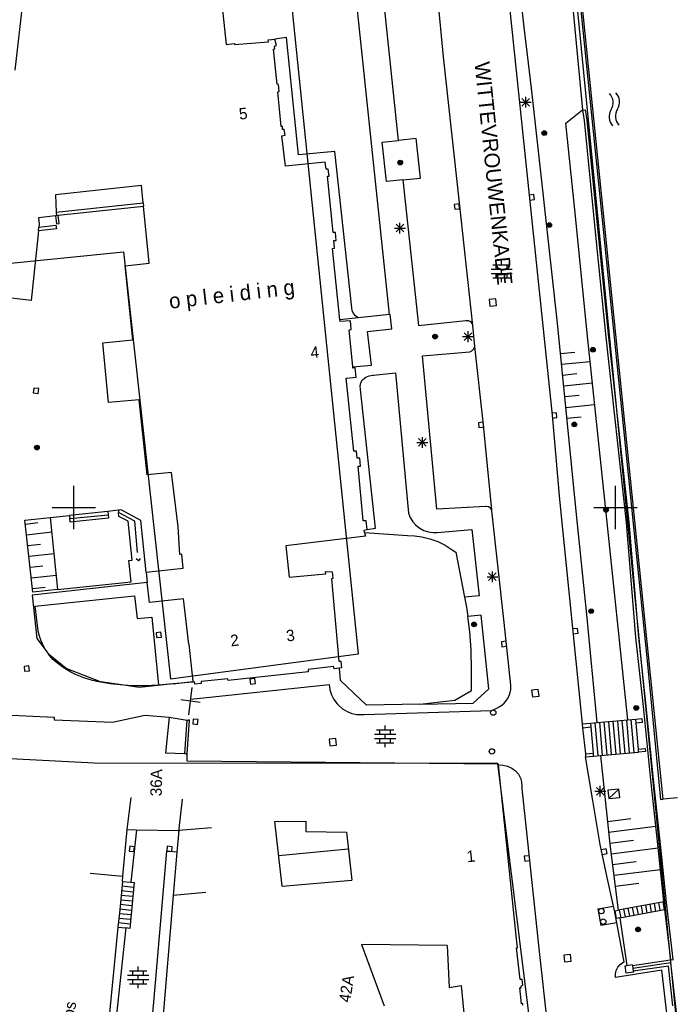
# Model space of a CAD drawing. Header units: millimetres. Extents: x 135944 to 142000, y 454200 to 456692.
# Tile 133 of 185: x 137045 to 137105, y 456354 to 456445. Entities that reach past the tile are written whole.
import ezdxf
from ezdxf.enums import TextEntityAlignment as Align

# ---------------------------------------------------------------- set-up
doc = ezdxf.new("R2010")
doc.units = ezdxf.units.MM
doc.layers.add('TotaalGBKN2013_Bistad', color=251, linetype='Continuous')
doc.layers.add('TotaalGBKN2013X$0$Contouren', color=251, linetype='Continuous')
doc.styles.add('TotaalGBKN2013X$0$GBKN binnenstad 2009$0$Standard', font='txt')

msp = doc.modelspace()

# ---------------------------------------------------------------- linework, layer by layer
at = {"layer": 'TotaalGBKN2013_Bistad'}
for p, q in [((137104.414, 456373.095), (137095.311, 456462.401)), ((137095.84, 456455.229), (137102.911, 456385.861)), ((137095.446, 456452.426), (137096.95, 456436.696)), ((137091.581, 456444.345), (137090.746, 456451.797)), ((137063.189, 456451.16), (137064.055, 456442.726)), ((137079.968, 456433.88), (137078.293, 456449.747)), ((137084.129, 456441.605), (137083.281, 456450.437)), ((137044.583, 456440.356), (137045.536, 456448.897)), ((137079.127, 456417.808), (137075.853, 456448.919)), ((137090.008, 456448.314), (137094.142, 456408.53)), ((137092.247, 456438.715), (137091.581, 456444.345)), ((137069.61, 456443.37), (137068.556, 456443.24)), ((137070.722, 456432.563), (137069.61, 456443.37)), ((137064.055, 456442.726), (137064.834, 456442.834)), ((137064.828, 456442.72), (137067.969, 456442.99)), ((137064.834, 456442.834), (137064.828, 456442.72)), ((137067.943, 456443.174), (137068.556, 456443.24)), ((137067.969, 456442.99), (137067.943, 456443.174)), ((137068.526, 456442.588), (137068.696, 456442.654)), ((137068.541, 456442.334), (137068.526, 456442.588)), ((137068.696, 456442.654), (137068.556, 456443.24)), ((137068.41, 456442.299), (137068.541, 456442.334)), ((137068.763, 456439.074), (137068.41, 456442.299)), ((137085.609, 456428.134), (137084.129, 456441.605)), ((137068.893, 456439.054), (137068.763, 456439.074)), ((137068.96, 456438.388), (137068.893, 456439.054)), ((137068.835, 456438.372), (137068.96, 456438.388)), ((137069.132, 456435.166), (137068.835, 456438.372)), ((137091.714, 456436.911), (137091.714, 456437.911)), ((137093.179, 456430.393), (137092.247, 456438.715)), ((137091.214, 456437.411), (137092.214, 456437.411)), ((137091.36, 456437.057), (137092.068, 456437.765)), ((137092.068, 456437.057), (137091.36, 456437.765)), ((137095.4, 456435.489), (137096.95, 456436.696)), ((137096.98, 456436.686), (137097.199, 456436.714)), ((137097.125, 456435.711), (137096.98, 456436.686)), ((137097.199, 456436.714), (137097.343, 456435.738)), ((137069.247, 456435.162), (137069.132, 456435.166)), ((137069.258, 456434.886), (137069.247, 456435.162)), ((137096.252, 456427.491), (137095.4, 456435.489)), ((137098.268, 456424.224), (137097.125, 456435.711)), ((137097.343, 456435.738), (137098.487, 456424.246)), ((137069.206, 456434.31), (137069.506, 456434.367)), ((137069.523, 456431.497), (137069.206, 456434.31)), ((137069.423, 456434.902), (137069.258, 456434.886)), ((137069.506, 456434.367), (137069.423, 456434.902)), ((137078.456, 456433.712), (137079.968, 456433.88)), ((137078.847, 456430.084), (137078.456, 456433.712)), ((137081.608, 456434.063), (137079.968, 456433.88)), ((137081.999, 456430.389), (137081.608, 456434.063)), ((137074.08, 456432.869), (137070.722, 456432.563)), ((137075.649, 456418.447), (137074.08, 456432.869)), ((137073.187, 456431.865), (137069.523, 456431.497)), ((137073.278, 456431.228), (137073.187, 456431.865)), ((137073.478, 456431.219), (137073.278, 456431.228)), ((137073.924, 456425.381), (137073.401, 456430.587)), ((137073.401, 456430.587), (137073.551, 456430.583)), ((137073.551, 456430.583), (137073.478, 456431.219)), ((137056.232, 456429.735), (137048.289, 456428.873)), ((137056.395, 456428.116), (137056.232, 456429.735)), ((137080.378, 456430.232), (137078.847, 456430.084)), ((137080.378, 456430.232), (137081.999, 456430.389)), ((137080.378, 456430.232), (137081.797, 456416.818)), ((137094.632, 456417.029), (137093.179, 456430.393)), ((137048.289, 456428.873), (137048.367, 456427.276)), ((137092.474, 456428.877), (137092.026, 456428.831)), ((137092.52, 456428.43), (137092.474, 456428.877)), ((137048.367, 456427.276), (137056.395, 456428.116)), ((137056.395, 456428.116), (137056.426, 456427.817)), ((137085.556, 456428.028), (137085.109, 456427.979)), ((137085.109, 456427.979), (137085.158, 456427.532)), ((137085.605, 456427.581), (137085.556, 456428.028)), ((137086.823, 456416.805), (137085.609, 456428.134)), ((137092.072, 456428.384), (137092.52, 456428.43)), ((137048.367, 456427.276), (137048.384, 456426.921)), ((137048.555, 456426.993), (137056.426, 456427.817)), ((137048.637, 456426.219), (137048.555, 456426.993)), ((137056.956, 456422.564), (137056.426, 456427.817)), ((137085.158, 456427.532), (137085.605, 456427.581)), ((137097.443, 456415.519), (137096.252, 456427.491)), ((137048.299, 456426.912), (137046.714, 456426.739)), ((137046.714, 456426.739), (137046.779, 456426.143)), ((137046.779, 456426.143), (137046.752, 456425.883)), ((137046.752, 456425.883), (137048.339, 456426.053)), ((137048.384, 456426.921), (137048.299, 456426.912)), ((137048.299, 456426.912), (137048.375, 456426.191)), ((137048.339, 456426.053), (137048.375, 456425.721)), ((137048.375, 456426.191), (137048.637, 456426.219)), ((137079.742, 456425.436), (137080.45, 456426.144)), ((137080.45, 456425.436), (137079.742, 456426.144)), ((137080.096, 456425.29), (137080.096, 456426.29)), ((137046.717, 456425.544), (137046.054, 456419.101)), ((137046.717, 456425.544), (137046.752, 456425.883)), ((137048.375, 456425.721), (137046.717, 456425.544)), ((137074.149, 456425.372), (137073.924, 456425.381)), ((137074.213, 456424.647), (137074.149, 456425.372)), ((137079.596, 456425.79), (137080.596, 456425.79)), ((137074.008, 456424.646), (137074.213, 456424.647)), ((137074.055, 456423.935), (137074.008, 456424.646)), ((137099.147, 456415.715), (137098.268, 456424.224)), ((137098.487, 456424.246), (137099.366, 456415.738)), ((137073.87, 456423.914), (137074.055, 456423.935)), ((137074.563, 456417.337), (137073.87, 456423.914)), ((137054.714, 456422.297), (137056.956, 456422.564)), ((137088.688, 456422.417), (137090.288, 456422.417)), ((137088.988, 456422.017), (137088.988, 456422.417)), ((137089.488, 456422.417), (137089.488, 456422.817)), ((137089.988, 456422.017), (137089.988, 456422.417)), ((137055.451, 456415.494), (137054.714, 456422.297)), ((137088.508, 456422.017), (137090.468, 456422.017)), ((137088.508, 456421.617), (137090.468, 456421.617)), ((137088.988, 456421.217), (137088.988, 456421.617)), ((137089.488, 456421.617), (137089.488, 456422.017)), ((137089.988, 456421.217), (137089.988, 456421.617)), ((137088.688, 456421.217), (137090.288, 456421.217)), ((137089.488, 456420.817), (137089.488, 456421.217)), ((137046.054, 456419.101), (137042.125, 456419.559)), ((137088.946, 456419.264), (137088.329, 456419.197)), ((137088.329, 456419.197), (137088.396, 456418.58)), ((137089.013, 456418.647), (137088.946, 456419.264)), ((137075.694, 456418.192), (137075.649, 456418.447)), ((137075.818, 456417.918), (137075.694, 456418.192)), ((137076.009, 456417.686), (137075.818, 456417.918)), ((137088.396, 456418.58), (137089.013, 456418.647)), ((137076.254, 456417.512), (137074.563, 456417.337)), ((137074.581, 456417.162), (137074.563, 456417.337)), ((137075.531, 456417.236), (137074.581, 456417.162)), ((137075.589, 456416.45), (137075.531, 456417.236)), ((137076.254, 456417.512), (137076.009, 456417.686)), ((137079.127, 456417.808), (137076.254, 456417.512)), ((137079.206, 456417.816), (137079.127, 456417.808)), ((137079.342, 456416.489), (137079.206, 456417.816)), ((137081.797, 456416.818), (137086.194, 456417.273)), ((137086.194, 456417.273), (137086.408, 456417.255)), ((137086.408, 456417.255), (137086.601, 456417.16)), ((137086.601, 456417.16), (137086.746, 456417.001)), ((137086.746, 456417.001), (137086.823, 456416.805)), ((137096.387, 456399.356), (137094.632, 456417.029)), ((137075.41, 456416.419), (137075.589, 456416.45)), ((137075.741, 456412.975), (137075.41, 456416.419)), ((137077.104, 456416.258), (137079.342, 456416.489)), ((137077.464, 456413.144), (137077.104, 456416.258)), ((137086.032, 456415.427), (137086.74, 456416.135)), ((137086.74, 456415.427), (137086.032, 456416.135)), ((137086.386, 456415.281), (137086.386, 456416.281)), ((137087.014, 456414.878), (137086.823, 456416.805)), ((137052.656, 456415.208), (137055.451, 456415.494)), ((137053.183, 456409.688), (137052.656, 456415.208)), ((137085.886, 456415.781), (137086.886, 456415.781)), ((137099.08, 456400.115), (137097.443, 456415.519)), ((137101.009, 456398.634), (137099.147, 456415.715)), ((137099.366, 456415.738), (137101.228, 456398.656)), ((137082.174, 456413.996), (137086.537, 456414.385)), ((137086.537, 456414.385), (137086.741, 456414.47)), ((137086.741, 456414.47), (137086.903, 456414.621)), ((137086.903, 456414.621), (137087.001, 456414.82)), ((137087.001, 456414.82), (137087.014, 456414.878)), ((137087.769, 456407.918), (137087.014, 456414.878)), ((137094.916, 456414.223), (137096.242, 456414.356)), ((137083.501, 456399.851), (137082.174, 456413.996)), ((137095.016, 456413.228), (137097.668, 456413.493)), ((137075.741, 456412.975), (137077.464, 456413.144)), ((137075.751, 456412.871), (137075.741, 456412.975)), ((137075.951, 456412.892), (137075.751, 456412.871)), ((137076.06, 456412.046), (137075.951, 456412.892)), ((137077.669, 456412.228), (137079.682, 456412.431)), ((137079.682, 456412.431), (137080.889, 456399.494)), ((137075.136, 456411.932), (137076.06, 456412.046)), ((137075.837, 456405.221), (137075.136, 456411.932)), ((137076.435, 456411.205), (137076.493, 456411.503)), ((137076.493, 456411.503), (137076.626, 456411.777)), ((137076.626, 456411.777), (137076.666, 456411.833)), ((137076.666, 456411.833), (137076.946, 456412.036)), ((137076.946, 456412.036), (137077.264, 456412.169)), ((137077.264, 456412.169), (137077.605, 456412.226)), ((137077.605, 456412.226), (137077.669, 456412.228)), ((137095.115, 456412.233), (137096.441, 456412.366)), ((137095.215, 456411.238), (137097.867, 456411.503)), ((137046.297, 456411.03), (137046.248, 456410.583)), ((137046.248, 456410.583), (137046.695, 456410.534)), ((137046.744, 456410.981), (137046.297, 456411.03)), ((137046.695, 456410.534), (137046.744, 456410.981)), ((137076.456, 456410.901), (137076.435, 456411.205)), ((137077.848, 456398.109), (137076.456, 456410.901)), ((137056.016, 456409.942), (137053.183, 456409.688)), ((137056.753, 456403.025), (137056.016, 456409.942)), ((137095.314, 456410.243), (137096.64, 456410.376)), ((137094.549, 456408.76), (137094.101, 456408.714)), ((137094.595, 456408.313), (137094.549, 456408.76)), ((137095.414, 456409.248), (137098.066, 456409.513)), ((137087.791, 456407.883), (137087.344, 456407.834)), ((137088.569, 456399.78), (137087.769, 456407.918)), ((137087.84, 456407.436), (137087.791, 456407.883)), ((137094.142, 456408.53), (137094.82, 456400.761)), ((137094.147, 456408.267), (137094.595, 456408.313)), ((137095.513, 456408.253), (137096.839, 456408.386)), ((137087.344, 456407.834), (137087.393, 456407.387)), ((137087.393, 456407.387), (137087.84, 456407.436)), ((137081.818, 456405.657), (137082.526, 456406.365)), ((137082.526, 456405.657), (137081.818, 456406.365)), ((137082.172, 456405.511), (137082.172, 456406.511)), ((137076.092, 456405.217), (137075.837, 456405.221)), ((137076.161, 456404.566), (137076.092, 456405.217)), ((137081.672, 456406.011), (137082.672, 456406.011)), ((137076.396, 456404.577), (137076.161, 456404.566)), ((137076.449, 456403.826), (137076.396, 456404.577)), ((137076.239, 456403.815), (137076.449, 456403.826)), ((137076.717, 456398.766), (137076.239, 456403.815)), ((137059.014, 456403.254), (137056.753, 456403.025)), ((137059.611, 456398.236), (137059.014, 456403.254)), ((137050, 456400), (137050, 456402)), ((137100, 456400), (137100, 456402)), ((137094.82, 456400.761), (137096.931, 456380.046)), ((137048, 456400), (137050, 456400)), ((137050, 456400), (137052, 456400)), ((137050, 456398), (137050, 456400)), ((137054.099, 456399.758), (137053.13, 456399.655)), ((137054.357, 456399.785), (137054.099, 456399.758)), ((137054.099, 456399.758), (137054.118, 456399.545)), ((137056.172, 456398.804), (137054.357, 456399.785)), ((137088.002, 456400.092), (137083.501, 456399.851)), ((137088.07, 456400.097), (137088.002, 456400.092)), ((137088.274, 456400.06), (137088.07, 456400.097)), ((137088.448, 456399.949), (137088.274, 456400.06)), ((137088.569, 456399.78), (137088.448, 456399.949)), ((137088.594, 456399.715), (137088.569, 456399.78)), ((137089.727, 456389.41), (137088.594, 456399.715)), ((137098, 456400), (137100, 456400)), ((137101.139, 456380.414), (137099.08, 456400.115)), ((137100, 456400), (137102, 456400)), ((137100, 456398), (137100, 456400)), ((137045.46, 456398.849), (137047.814, 456399.095)), ((137046.209, 456392.193), (137045.46, 456398.849)), ((137047.814, 456399.095), (137049.604, 456399.283)), ((137047.814, 456399.095), (137048.488, 456392.432)), ((137053.13, 456399.655), (137049.604, 456399.283)), ((137049.604, 456399.283), (137049.632, 456399.001)), ((137049.632, 456399.001), (137053.161, 456399.347)), ((137049.665, 456398.669), (137049.632, 456399.001)), ((137053.193, 456399.02), (137049.665, 456398.669)), ((137053.13, 456399.655), (137053.161, 456399.347)), ((137053.161, 456399.347), (137053.193, 456399.02)), ((137055.608, 456398.76), (137054.118, 456399.545)), ((137054.148, 456399.194), (137054.118, 456399.545)), ((137055.005, 456398.755), (137054.148, 456399.194)), ((137056.668, 456394.036), (137056.172, 456398.804)), ((137076.97, 456398.768), (137076.717, 456398.766)), ((137077.065, 456397.975), (137076.97, 456398.768)), ((137080.889, 456399.494), (137081.048, 456399.079)), ((137081.048, 456399.079), (137081.279, 456398.7)), ((137097.338, 456390.121), (137096.387, 456399.356)), ((137045.519, 456398.486), (137046.678, 456398.616)), ((137055.367, 456395.144), (137055.005, 456398.755)), ((137055.874, 456395.846), (137055.608, 456398.76)), ((137059.784, 456395.685), (137059.611, 456398.236)), ((137076.798, 456397.911), (137077.065, 456397.975)), ((137076.841, 456397.696), (137076.798, 456397.911)), ((137077.065, 456397.975), (137077.848, 456398.109)), ((137081.279, 456398.7), (137081.574, 456398.367)), ((137081.574, 456398.367), (137081.923, 456398.093)), ((137081.923, 456398.093), (137082.316, 456397.886)), ((137082.316, 456397.886), (137082.74, 456397.753)), ((137083.544, 456397.712), (137086.733, 456397.966)), ((137086.733, 456397.966), (137087.399, 456391.86)), ((137101.889, 456388.008), (137101.009, 456398.634)), ((137101.228, 456398.656), (137102.108, 456388.029)), ((137045.631, 456397.492), (137047.948, 456397.753)), ((137076.904, 456397.379), (137069.548, 456396.459)), ((137076.841, 456397.696), (137080.786, 456397.421)), ((137076.841, 456397.696), (137076.904, 456397.379)), ((137080.786, 456397.421), (137081.452, 456397.402)), ((137081.452, 456397.402), (137082.111, 456397.31)), ((137082.111, 456397.31), (137082.859, 456397.123)), ((137082.74, 456397.753), (137083.181, 456397.698)), ((137082.859, 456397.123), (137083.584, 456396.86)), ((137083.181, 456397.698), (137083.544, 456397.712)), ((137045.743, 456396.499), (137046.901, 456396.629)), ((137069.548, 456396.459), (137069.881, 456393.596)), ((137083.584, 456396.86), (137084.277, 456396.523)), ((137084.277, 456396.523), (137084.932, 456396.117)), ((137084.932, 456396.117), (137085.253, 456395.88)), ((137045.855, 456395.505), (137048.172, 456395.766)), ((137055.062, 456395.132), (137055.367, 456395.144)), ((137055.272, 456393.142), (137055.062, 456395.132)), ((137055.945, 456395.1), (137055.749, 456395.262)), ((137056.107, 456395.296), (137055.945, 456395.1)), ((137059.968, 456395.717), (137059.784, 456395.685)), ((137060.076, 456394.401), (137059.968, 456395.717)), ((137085.253, 456395.88), (137086.071, 456391.722)), ((137045.966, 456394.511), (137047.125, 456394.642)), ((137056.668, 456394.036), (137060.076, 456394.401)), ((137046.078, 456393.517), (137048.352, 456393.773)), ((137056.668, 456394.036), (137056.773, 456393.092)), ((137069.881, 456393.596), (137073.248, 456393.898)), ((137073.248, 456393.898), (137073.232, 456394.1)), ((137073.232, 456394.1), (137073.855, 456394.087)), ((137073.889, 456393.451), (137073.769, 456393.437)), ((137073.769, 456393.437), (137074.467, 456385.831)), ((137073.855, 456394.087), (137073.889, 456393.451)), ((137088.136, 456393.615), (137089.136, 456393.615)), ((137088.282, 456393.261), (137088.99, 456393.969)), ((137088.99, 456393.261), (137088.282, 456393.969)), ((137088.636, 456393.115), (137088.636, 456394.115)), ((137056.773, 456393.092), (137046.128, 456391.906)), ((137046.19, 456392.524), (137047.349, 456392.654)), ((137048.488, 456392.432), (137046.209, 456392.193)), ((137048.488, 456392.432), (137055.272, 456393.142)), ((137056.979, 456391.245), (137056.773, 456393.092)), ((137046.128, 456391.906), (137046.571, 456387.933)), ((137046.387, 456390.896), (137055.602, 456391.857)), ((137055.602, 456391.857), (137055.831, 456389.772)), ((137060.102, 456391.572), (137056.979, 456391.245)), ((137060.593, 456387.404), (137060.102, 456391.572)), ((137087.399, 456391.86), (137086.071, 456391.722)), ((137086.071, 456391.722), (137086.249, 456390.812)), ((137046.387, 456390.896), (137046.68, 456388.62)), ((137086.249, 456390.812), (137086.365, 456389.944)), ((137055.831, 456389.772), (137057.176, 456389.904)), ((137057.176, 456389.904), (137057.816, 456383.63)), ((137087.602, 456390.063), (137086.365, 456389.944)), ((137086.542, 456388.533), (137086.365, 456389.944)), ((137088.304, 456383.284), (137087.602, 456390.063)), ((137098.303, 456380.166), (137097.338, 456390.121)), ((137090.333, 456383.606), (137089.727, 456389.41)), ((137096.493, 456388.849), (137096.045, 456388.801)), ((137096.541, 456388.402), (137096.493, 456388.849)), ((137046.571, 456387.933), (137047.336, 456386.916)), ((137046.68, 456388.62), (137046.787, 456388.173)), ((137046.787, 456388.173), (137046.934, 456387.738)), ((137058.029, 456388.506), (137057.582, 456388.457)), ((137057.582, 456388.457), (137057.631, 456388.01)), ((137057.631, 456388.01), (137058.078, 456388.059)), ((137058.078, 456388.059), (137058.029, 456388.506)), ((137086.662, 456386.862), (137086.542, 456388.533)), ((137096.094, 456388.353), (137096.541, 456388.402)), ((137102.587, 456381.653), (137101.889, 456388.008)), ((137102.108, 456388.029), (137102.806, 456381.676)), ((137046.934, 456387.738), (137047.117, 456387.318)), ((137047.117, 456387.318), (137047.336, 456386.916)), ((137060.593, 456387.404), (137060.975, 456383.942)), ((137089.909, 456387.663), (137089.462, 456387.614)), ((137089.462, 456387.614), (137089.51, 456387.167)), ((137089.51, 456387.167), (137089.958, 456387.215)), ((137047.336, 456386.916), (137047.643, 456386.486)), ((137048.051, 456385.987), (137047.643, 456386.486)), ((137049.277, 456385.162), (137047.643, 456386.486)), ((137086.72, 456384.999), (137086.662, 456386.862)), ((137045.844, 456385.4), (137045.397, 456385.351)), ((137045.397, 456385.351), (137045.446, 456384.904)), ((137045.893, 456384.953), (137045.844, 456385.4)), ((137048.35, 456385.73), (137048.051, 456385.987)), ((137049.013, 456385.238), (137048.35, 456385.73)), ((137049.72, 456384.813), (137049.013, 456385.238)), ((137052.447, 456383.931), (137049.277, 456385.162)), ((137073.976, 456385.351), (137071.617, 456385.059)), ((137074.017, 456385.136), (137073.976, 456385.351)), ((137074.515, 456385.186), (137074.017, 456385.136)), ((137074.467, 456385.831), (137074.652, 456385.84)), ((137074.707, 456385.205), (137074.515, 456385.186)), ((137074.595, 456384.044), (137074.515, 456385.186)), ((137074.652, 456385.84), (137074.707, 456385.205)), ((137102.911, 456385.861), (137104.151, 456373.071)), ((137045.446, 456384.904), (137045.893, 456384.953)), ((137050.15, 456384.597), (137049.72, 456384.813)), ((137050.912, 456384.284), (137050.15, 456384.597)), ((137051.701, 456384.047), (137050.912, 456384.284)), ((137071.637, 456384.843), (137064.243, 456384.042)), ((137071.617, 456385.059), (137071.637, 456384.843)), ((137086.698, 456383.136), (137086.72, 456384.999)), ((137052.024, 456383.973), (137051.701, 456384.047)), ((137052.128, 456383.951), (137052.024, 456383.973)), ((137053.354, 456383.74), (137052.128, 456383.951)), ((137054.591, 456383.607), (137052.447, 456383.931)), ((137054.591, 456383.607), (137053.354, 456383.74)), ((137055.334, 456383.564), (137054.591, 456383.607)), ((137056.007, 456383.393), (137054.591, 456383.607)), ((137056.576, 456383.557), (137055.334, 456383.564)), ((137059.154, 456383.741), (137056.007, 456383.393)), ((137057.816, 456383.63), (137056.576, 456383.557)), ((137059.154, 456383.741), (137057.816, 456383.63)), ((137059.154, 456383.741), (137060.975, 456383.942)), ((137060.975, 456383.892), (137059.154, 456383.741)), ((137060.605, 456380.877), (137060.909, 456383.401)), ((137060.781, 456382.335), (137073.55, 456383.665)), ((137060.975, 456383.942), (137060.975, 456383.892)), ((137061.123, 456383.916), (137060.975, 456383.892)), ((137061.159, 456383.716), (137061.123, 456383.916)), ((137061.759, 456383.78), (137061.159, 456383.716)), ((137064.198, 456384.202), (137061.734, 456383.941)), ((137061.734, 456383.941), (137061.759, 456383.78)), ((137064.243, 456384.042), (137064.198, 456384.202)), ((137066.694, 456384.221), (137066.247, 456384.166)), ((137066.247, 456384.166), (137066.302, 456383.719)), ((137066.302, 456383.719), (137066.749, 456383.774)), ((137066.749, 456383.774), (137066.694, 456384.221)), ((137073.55, 456383.665), (137073.624, 456383.186)), ((137077.018, 456381.759), (137074.595, 456384.044)), ((137090.331, 456383.219), (137090.333, 456383.606)), ((137073.624, 456383.186), (137073.776, 456382.725)), ((137073.776, 456382.725), (137074.001, 456382.295)), ((137085.168, 456382.217), (137086.698, 456383.136)), ((137086.849, 456381.95), (137088.304, 456383.284)), ((137089.868, 456382.131), (137090.094, 456382.46)), ((137090.094, 456382.46), (137090.251, 456382.828)), ((137090.251, 456382.828), (137090.331, 456383.219)), ((137092.873, 456383.215), (137092.257, 456383.149)), ((137092.257, 456383.149), (137092.323, 456382.533)), ((137092.323, 456382.533), (137092.939, 456382.599)), ((137092.939, 456382.599), (137092.873, 456383.215)), ((137061.653, 456382.031), (137059.861, 456382.247)), ((137074.001, 456382.295), (137074.294, 456381.908)), ((137074.294, 456381.908), (137074.448, 456381.748)), ((137074.448, 456381.748), (137074.807, 456381.437)), ((137081.923, 456381.85), (137077.018, 456381.759)), ((137081.923, 456381.85), (137085.168, 456382.217)), ((137081.923, 456381.85), (137086.849, 456381.95)), ((137088.98, 456381.447), (137089.372, 456381.674)), ((137089.372, 456381.674), (137089.718, 456381.967)), ((137089.718, 456381.967), (137089.868, 456382.131)), ((137103.255, 456374.891), (137102.587, 456381.653)), ((137102.806, 456381.676), (137103.474, 456374.914)), ((137041.045, 456381.012), (137048.178, 456380.667)), ((137048.178, 456380.667), (137048.184, 456380.406)), ((137053.566, 456380.202), (137056.543, 456380.841)), ((137056.543, 456380.841), (137058.783, 456380.66)), ((137058.783, 456380.66), (137058.443, 456377.333)), ((137058.783, 456380.66), (137060.451, 456380.378)), ((137074.807, 456381.437), (137075.213, 456381.19)), ((137075.213, 456381.19), (137075.655, 456381.015)), ((137075.655, 456381.015), (137076.12, 456380.916)), ((137076.12, 456380.916), (137076.595, 456380.897)), ((137076.595, 456380.897), (137076.807, 456380.914)), ((137076.807, 456380.914), (137088.554, 456381.293)), ((137088.554, 456381.293), (137088.98, 456381.447)), ((137048.184, 456380.406), (137053.566, 456380.202)), ((137060.243, 456377.291), (137060.451, 456380.378)), ((137060.451, 456380.378), (137060.546, 456380.381)), ((137060.457, 456377.286), (137060.671, 456380.388)), ((137060.671, 456380.388), (137060.546, 456380.381)), ((137061.013, 456380.488), (137060.971, 456380.04)), ((137060.971, 456380.04), (137061.419, 456379.998)), ((137061.461, 456380.446), (137061.013, 456380.488)), ((137061.419, 456379.998), (137061.461, 456380.446)), ((137078.731, 456379.488), (137078.731, 456379.888)), ((137096.931, 456380.046), (137097.714, 456380.114)), ((137096.931, 456380.046), (137096.959, 456379.692)), ((137096.959, 456379.692), (137097.745, 456379.76)), ((137096.959, 456379.692), (137097.234, 456377.275)), ((137097.714, 456380.114), (137098.303, 456380.166)), ((137097.745, 456379.76), (137097.714, 456380.114)), ((137097.959, 456377.339), (137097.745, 456379.76)), ((137098.398, 456377.103), (137098.129, 456380.152)), ((137098.303, 456380.166), (137101.139, 456380.414)), ((137098.813, 456377.14), (137098.544, 456380.188)), ((137099.228, 456377.177), (137098.959, 456380.224)), ((137099.643, 456377.214), (137099.374, 456380.26)), ((137100.059, 456377.251), (137099.79, 456380.296)), ((137100.474, 456377.287), (137100.205, 456380.333)), ((137100.889, 456377.324), (137100.62, 456380.369)), ((137101.304, 456377.361), (137101.035, 456380.405)), ((137101.139, 456380.414), (137101.866, 456380.477)), ((137101.719, 456377.398), (137101.45, 456380.441)), ((137101.866, 456380.477), (137102.441, 456380.527)), ((137101.897, 456380.123), (137101.866, 456380.477)), ((137102.472, 456380.173), (137101.897, 456380.123)), ((137102.111, 456377.707), (137101.897, 456380.123)), ((137102.441, 456380.527), (137102.472, 456380.173)), ((137077.751, 456379.088), (137079.711, 456379.088)), ((137077.931, 456379.488), (137079.531, 456379.488)), ((137078.231, 456379.088), (137078.231, 456379.488)), ((137078.731, 456378.688), (137078.731, 456379.088)), ((137079.231, 456379.088), (137079.231, 456379.488)), ((137074.176, 456378.703), (137073.56, 456378.637)), ((137073.56, 456378.637), (137073.626, 456378.021)), ((137073.626, 456378.021), (137074.242, 456378.087)), ((137074.242, 456378.087), (137074.176, 456378.703)), ((137077.751, 456378.688), (137079.711, 456378.688)), ((137077.931, 456378.288), (137079.531, 456378.288)), ((137078.231, 456378.288), (137078.231, 456378.688)), ((137078.731, 456377.888), (137078.731, 456378.288)), ((137079.231, 456378.288), (137079.231, 456378.688)), ((137060.243, 456377.291), (137058.443, 456377.333)), ((137060.457, 456377.286), (137060.243, 456377.291)), ((137060.462, 456376.605), (137060.457, 456377.286)), ((137097.234, 456377.275), (137097.959, 456377.339)), ((137097.234, 456377.275), (137097.243, 456377)), ((137097.243, 456377), (137097.983, 456377.066)), ((137097.895, 456372.962), (137097.243, 456377)), ((137097.983, 456377.066), (137097.959, 456377.339)), ((137097.983, 456377.066), (137098.602, 456377.121)), ((137098.602, 456377.121), (137102.135, 456377.434)), ((137098.602, 456377.121), (137099.505, 456368.662)), ((137102.111, 456377.707), (137102.734, 456377.762)), ((137102.135, 456377.434), (137102.111, 456377.707)), ((137102.758, 456377.489), (137102.135, 456377.434)), ((137102.734, 456377.762), (137102.758, 456377.489)), ((137089.183, 456376.336), (137060.462, 456376.605)), ((137089.19, 456376.265), (137089.183, 456376.336)), ((137089.19, 456376.265), (137089.615, 456376.243)), ((137090.863, 456360.218), (137089.19, 456376.265)), ((137089.615, 456376.243), (137090.029, 456376.143)), ((137090.029, 456376.143), (137090.417, 456375.966)), ((137090.417, 456375.966), (137090.765, 456375.721)), ((137090.765, 456375.721), (137090.795, 456375.695)), ((137090.795, 456375.695), (137091.043, 456375.388)), ((137091.043, 456375.388), (137091.225, 456375.037)), ((137091.225, 456375.037), (137091.332, 456374.657)), ((137091.332, 456374.657), (137091.361, 456374.263)), ((137091.361, 456374.263), (137091.348, 456374.085)), ((137098.599, 456373.322), (137098.599, 456374.322)), ((137103.942, 456368.621), (137103.255, 456374.891)), ((137103.474, 456374.914), (137104.161, 456368.644)), ((137091.348, 456374.085), (137092.967, 456359.042)), ((137098.099, 456373.822), (137099.099, 456373.822)), ((137098.245, 456373.468), (137098.953, 456374.176)), ((137098.953, 456373.468), (137098.245, 456374.176)), ((137100.294, 456374.033), (137099.304, 456373.915)), ((137099.304, 456373.915), (137099.396, 456373.146)), ((137100.294, 456374.033), (137099.396, 456373.146)), ((137100.386, 456373.264), (137100.294, 456374.033)), ((137054.927, 456370.286), (137055.287, 456373.265)), ((137059.677, 456370.109), (137060.037, 456373.088)), ((137098.591, 456368.898), (137097.895, 456372.962)), ((137099.396, 456373.146), (137100.386, 456373.264)), ((137104.151, 456373.071), (137104.414, 456373.095)), ((137105.711, 456373.211), (137104.414, 456373.095)), ((137068.552, 456371.024), (137071.421, 456371.071)), ((137069.219, 456365.074), (137068.552, 456371.024)), ((137071.421, 456371.071), (137071.402, 456370.112)), ((137099.252, 456371.033), (137101.409, 456371.308)), ((137054.52, 456365.989), (137054.927, 456370.286)), ((137054.927, 456370.286), (137055.762, 456370.271)), ((137055.762, 456370.271), (137055.237, 456365.434)), ((137055.762, 456370.271), (137059.685, 456370.2)), ((137059.685, 456370.2), (137059.514, 456368.203)), ((137062.697, 456370.455), (137059.685, 456370.2)), ((137071.402, 456370.112), (137075.153, 456370.062)), ((137075.153, 456370.062), (137075.646, 456365.607)), ((137099.359, 456370.038), (137103.713, 456370.594)), ((137099.22, 456365.853), (137098.591, 456368.898)), ((137099.485, 456369.046), (137101.663, 456369.324)), ((137055.146, 456368.753), (137055.097, 456368.306)), ((137055.097, 456368.306), (137055.544, 456368.257)), ((137055.593, 456368.704), (137055.146, 456368.753)), ((137055.544, 456368.257), (137055.593, 456368.704)), ((137058.558, 456368.286), (137057.346, 456354.37)), ((137059.514, 456368.203), (137058.558, 456368.286)), ((137058.619, 456368.747), (137058.577, 456368.299)), ((137058.577, 456368.299), (137059.025, 456368.257)), ((137059.067, 456368.705), (137058.619, 456368.747)), ((137059.025, 456368.257), (137059.067, 456368.705)), ((137059.514, 456368.203), (137059.171, 456364.222)), ((137068.902, 456367.906), (137075.323, 456368.525)), ((137092.017, 456367.871), (137091.57, 456367.822)), ((137099.134, 456368.52), (137098.694, 456368.426)), ((137098.788, 456367.986), (137099.228, 456368.08)), ((137099.228, 456368.08), (137099.134, 456368.52)), ((137099.505, 456368.662), (137100.247, 456362.85)), ((137099.612, 456368.054), (137103.944, 456368.607)), ((137104.456, 456363.635), (137103.942, 456368.621)), ((137104.161, 456368.644), (137104.675, 456363.574)), ((137091.57, 456367.822), (137091.618, 456367.375)), ((137091.618, 456367.375), (137092.066, 456367.423)), ((137099.738, 456367.062), (137101.916, 456367.34)), ((137051.494, 456366.257), (137054.52, 456365.989)), ((137099.865, 456366.07), (137104.145, 456366.616)), ((137054.474, 456365.508), (137054.224, 456362.871)), ((137054.474, 456365.508), (137054.52, 456365.989)), ((137054.474, 456365.508), (137055.237, 456365.434)), ((137055.557, 456365.403), (137055.148, 456361.173)), ((137055.237, 456365.434), (137055.557, 456365.403)), ((137069.219, 456365.074), (137075.646, 456365.607)), ((137099.817, 456363.22), (137099.22, 456365.853)), ((137099.992, 456365.078), (137102.169, 456365.356)), ((137054.34, 456364.24), (137055.435, 456364.134)), ((137054.381, 456364.663), (137055.476, 456364.557)), ((137054.422, 456365.086), (137055.517, 456364.98)), ((137062.183, 456364.477), (137059.171, 456364.222)), ((137054.258, 456363.394), (137055.353, 456363.288)), ((137054.299, 456363.817), (137055.394, 456363.711)), ((137059.171, 456364.222), (137057.49, 456344.249)), ((137104.456, 456363.635), (137100.247, 456362.85)), ((137103.324, 456362.679), (137103.19, 456363.398)), ((137103.726, 456362.754), (137103.592, 456363.473)), ((137104.128, 456362.829), (137103.994, 456363.548)), ((137104.531, 456362.904), (137104.397, 456363.624)), ((137104.531, 456362.905), (137104.456, 456363.635)), ((137104.675, 456363.574), (137105.287, 456358.294)), ((137054.224, 456362.871), (137054.065, 456361.278)), ((137054.176, 456362.548), (137055.271, 456362.442)), ((137054.217, 456362.971), (137055.312, 456362.865)), ((137098.358, 456362.988), (137099.817, 456363.22)), ((137098.358, 456362.988), (137098.646, 456361.441)), ((137099.907, 456362.821), (137099.817, 456363.22)), ((137100.116, 456361.692), (137099.907, 456362.821)), ((137099.972, 456362.799), (137100.247, 456362.85)), ((137100.106, 456362.08), (137099.972, 456362.799)), ((137100.508, 456362.154), (137100.374, 456362.873)), ((137100.394, 456362.134), (137104.531, 456362.905)), ((137100.91, 456362.229), (137100.776, 456362.948)), ((137101.312, 456362.304), (137101.178, 456363.023)), ((137101.715, 456362.379), (137101.581, 456363.098)), ((137102.117, 456362.454), (137101.983, 456363.173)), ((137102.519, 456362.529), (137102.385, 456363.248)), ((137102.921, 456362.604), (137102.787, 456363.323)), ((137104.531, 456362.905), (137105.069, 456358.262)), ((137054.094, 456361.702), (137055.189, 456361.596)), ((137054.135, 456362.125), (137055.23, 456362.019)), ((137100.116, 456361.692), (137098.646, 456361.441)), ((137100.394, 456362.134), (137100.106, 456362.08)), ((137100.786, 456358.065), (137100.116, 456361.692)), ((137100.394, 456362.134), (137101.059, 456357.756)), ((137054.783, 456361.208), (137053.064, 456345.025)), ((137054.065, 456361.278), (137053.43, 456354.935)), ((137054.065, 456361.278), (137054.783, 456361.208)), ((137055.148, 456361.173), (137054.783, 456361.208)), ((137090.951, 456359.374), (137090.863, 456360.218)), ((137076.549, 456359.673), (137078.65, 456354.036)), ((137084.446, 456359.608), (137076.549, 456359.673)), ((137084.446, 456359.608), (137084.643, 456355.732)), ((137091.193, 456356.446), (137090.861, 456359.374)), ((137090.861, 456359.374), (137090.951, 456359.374)), ((137092.967, 456359.042), (137094.356, 456346.364)), ((137095.834, 456358.77), (137095.218, 456358.704)), ((137095.218, 456358.704), (137095.284, 456358.088)), ((137095.284, 456358.088), (137095.9, 456358.154)), ((137095.9, 456358.154), (137095.834, 456358.77)), ((137100.423, 456357.83), (137100.687, 456358.017)), ((137100.687, 456358.017), (137100.786, 456358.065)), ((137101.561, 456357.745), (137105.069, 456358.262)), ((137105.119, 456357.996), (137101.612, 456357.48)), ((137105.069, 456358.262), (137105.287, 456358.294)), ((137106.007, 456350.181), (137105.119, 456357.996)), ((137105.287, 456358.294), (137105.356, 456358.304)), ((137055.128, 456357.264), (137056.728, 456357.264)), ((137055.428, 456356.864), (137055.428, 456357.264)), ((137055.928, 456357.264), (137055.928, 456357.664)), ((137056.428, 456356.864), (137056.428, 456357.264)), ((137099.999, 456356.978), (137100.068, 456357.295)), ((137100.01, 456356.655), (137099.999, 456356.978)), ((137104.284, 456357.31), (137100.01, 456356.655)), ((137100.068, 456357.295), (137100.212, 456357.584)), ((137100.212, 456357.584), (137100.423, 456357.83)), ((137100.895, 456357.728), (137101.059, 456357.756)), ((137101, 456357.042), (137100.895, 456357.728)), ((137101.658, 456357.125), (137101, 456357.042)), ((137101.059, 456357.756), (137101.546, 456357.838)), ((137101.546, 456357.838), (137101.561, 456357.745)), ((137101.561, 456357.745), (137101.643, 456357.222)), ((137104.889, 456357.7), (137101.643, 456357.222)), ((137101.643, 456357.222), (137101.658, 456357.125)), ((137104.818, 456352.536), (137104.284, 456357.31)), ((137105.289, 456354.032), (137104.889, 456357.7)), ((137054.948, 456356.864), (137056.908, 456356.864)), ((137054.948, 456356.464), (137056.908, 456356.464)), ((137055.128, 456356.064), (137056.728, 456356.064)), ((137055.428, 456356.064), (137055.428, 456356.464)), ((137055.928, 456356.464), (137055.928, 456356.864)), ((137055.928, 456355.664), (137055.928, 456356.064)), ((137056.428, 456356.064), (137056.428, 456356.464)), ((137091.393, 456356.456), (137091.193, 456356.446)), ((137091.437, 456355.946), (137091.393, 456356.456)), ((137084.643, 456355.732), (137085.751, 456355.889)), ((137085.751, 456355.889), (137086.004, 456353.361)), ((137091.162, 456355.676), (137091.296, 456355.691)), ((137091.315, 456354.21), (137091.162, 456355.676)), ((137091.275, 456355.804), (137091.331, 456355.904)), ((137091.296, 456355.691), (137091.275, 456355.804)), ((137091.331, 456355.904), (137091.437, 456355.946)), ((137053.43, 456354.935), (137052.704, 456347.358)), ((137057.346, 456354.37), (137056.551, 456345.434)), ((137091.445, 456354.234), (137091.315, 456354.21)), ((137091.455, 456354.089), (137091.445, 456354.234))]:
    msp.add_line(p, q, dxfattribs=at)
for centre, radius in [((137093.425, 456434.559), 0.215), ((137093.425, 456434.559), 0.155), ((137093.425, 456434.559), 0.095), ((137093.425, 456434.559), 0.035), ((137080.124, 456431.835), 0.215), ((137080.124, 456431.835), 0.155), ((137080.124, 456431.835), 0.095), ((137080.124, 456431.835), 0.035), ((137093.885, 456426.065), 0.215), ((137093.885, 456426.065), 0.155), ((137093.885, 456426.065), 0.095), ((137093.885, 456426.065), 0.035), ((137083.343, 456415.784), 0.215), ((137083.343, 456415.784), 0.155), ((137083.343, 456415.784), 0.095), ((137083.343, 456415.784), 0.035), ((137097.912, 456414.57), 0.215), ((137097.912, 456414.57), 0.155), ((137097.912, 456414.57), 0.095), ((137097.912, 456414.57), 0.035), ((137096.2, 456407.678), 0.215), ((137096.2, 456407.678), 0.155), ((137096.2, 456407.678), 0.095), ((137096.2, 456407.678), 0.035), ((137046.585, 456405.534), 0.215), ((137046.585, 456405.534), 0.155), ((137046.585, 456405.534), 0.095), ((137046.585, 456405.534), 0.035), ((137099.122, 456399.781), 0.215), ((137099.122, 456399.781), 0.155), ((137099.122, 456399.781), 0.095), ((137099.122, 456399.781), 0.035), ((137097.754, 456390.445), 0.215), ((137097.754, 456390.445), 0.155), ((137097.754, 456390.445), 0.095), ((137097.754, 456390.445), 0.035), ((137086.939, 456389.218), 0.215), ((137086.939, 456389.218), 0.155), ((137086.939, 456389.218), 0.095), ((137086.939, 456389.218), 0.035), ((137101.913, 456381.514), 0.215), ((137101.913, 456381.514), 0.155), ((137101.913, 456381.514), 0.095), ((137101.913, 456381.514), 0.035), ((137088.71, 456381.082), 0.25), ((137088.586, 456377.503), 0.25), ((137098.689, 456362.763), 0.25), ((137098.863, 456361.792), 0.25), ((137102.08, 456361.076), 0.215), ((137102.08, 456361.076), 0.155), ((137102.08, 456361.076), 0.095), ((137102.08, 456361.076), 0.035)]:
    msp.add_circle(centre, radius, dxfattribs=at)
for centre, radius, start, end in [((137098.612, 456437.379), 1.174, 325.9432, 45.77566), ((137099.21, 456437.438), 1.174, 325.9432, 45.77566), ((137100.643, 456436.074), 1.24, 148.52562, 222.27967), ((137101.24, 456436.133), 1.24, 148.52562, 222.27967)]:
    msp.add_arc(centre, radius, start, end, dxfattribs=at)
at = {"layer": 'TotaalGBKN2013X$0$Contouren'}
for p, q in [((137092.622, 456485.597), (137106.152, 456347.019)), ((137076.287, 456386.497), (137069.595, 456451.596)), ((137042.312, 456422.363), (137054.568, 456423.613)), ((137054.568, 456423.613), (137058.924, 456384.201)), ((137058.924, 456384.201), (137076.287, 456386.497)), ((137051.869, 456376.412), (137037.511, 456377.167)), ((137089.123, 456376.373), (137051.869, 456376.412)), ((137093.364, 456342.378), (137089.123, 456376.373))]:
    msp.add_line(p, q, dxfattribs=at)

# ---------------------------------------------------------------- texts
at = {"layer": 'TotaalGBKN2013_Bistad', "style": 'TotaalGBKN2013X$0$GBKN binnenstad 2009$0$Standard'}
msp.add_text('WITTEVROUWENKADE', height=1.4, rotation=275.93011, dxfattribs=at).set_placement((137086.976, 456441.061))
for s, rotation, p in [('5', 5.8621, (137066.017, 456436.401)), ('4', 6.2361, (137072.613, 456414.376)), ('3', 6.8532, (137070.378, 456388.254)), ('1', 6.0933, (137087.034, 456367.874))]:
    msp.add_text(s, height=1.054, rotation=rotation, dxfattribs=at).set_placement(p, align=Align.MIDDLE_RIGHT)
msp.add_text('o p l e i d i n g', height=1.4, rotation=6.56362, dxfattribs=at).set_placement((137064.593, 456419.535), align=Align.MIDDLE)
for s, rotation, p in [('2', 6.8817, (137064.44, 456387.71)), ('36A', 88.9041, (137057.573, 456373.364)), ('42A', 81.4578, (137074.981, 456354.365)), ('36/36Bbs', 80.0829, (137048.689, 456348.554))]:
    msp.add_text(s, height=1.054, rotation=rotation, dxfattribs=at).set_placement(p, align=Align.MIDDLE_LEFT)

doc.saveas('drawing.dxf')
